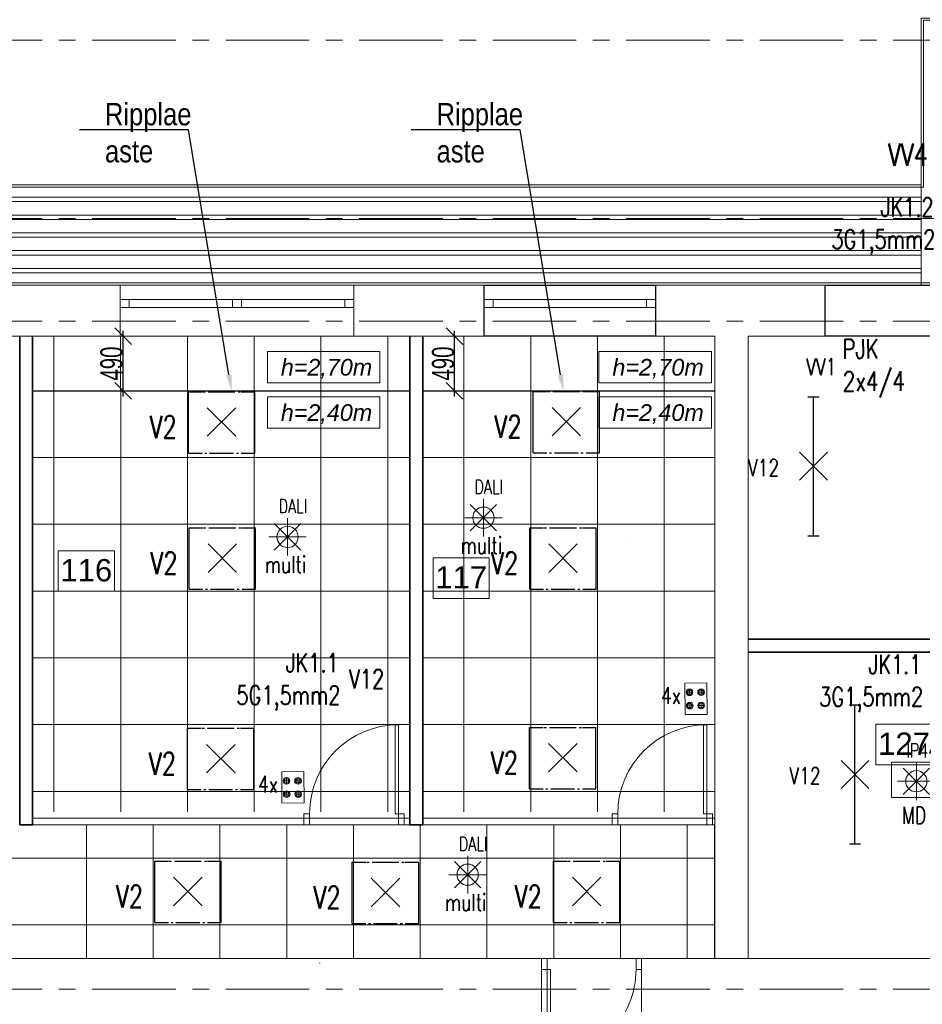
# Model space of a CAD drawing. Header units: millimetres. Extents: x 71658 to 298332, y -154437 to -30421.
# Tile 137 of 155: x 112077 to 120190, y -53003 to -44156. Entities that reach past the tile are written whole.
import ezdxf
from ezdxf import colors
from ezdxf.entities.mleader import LeaderData, LeaderLine
from ezdxf.enums import TextEntityAlignment as Align
from ezdxf.math import Vec2, Vec3

# ---------------------------------------------------------------- set-up
doc = ezdxf.new("R2010")
doc.units = ezdxf.units.MM
doc.header["$LTSCALE"] = 500
doc.header["$MEASUREMENT"] = 0
doc.linetypes.add('Center', pattern=[48, 30, -6, 6, -6])
doc.linetypes.add('Solid Line', pattern=[0])
doc.layers.get('0').update_dxf_attribs({"color": 250, "lineweight": 5})
doc.layers.get('Defpoints').update_dxf_attribs({"lineweight": 9})
for name, color, linetype, lineweight in [('A-02-PEENJOON', 7, 'Continuous', 0), ('A-04-JÄMEJOON', 7, 'Continuous', 35), ('A-06-TELJED', 253, 'Center', 0), ('A-13-UKS', 250, 'Continuous', 5), ('A-_ROOMNAME_A', 251, 'Continuous', 9), ('A-WALL_Pen_No__113', 113, 'Continuous', 18), ('Dim', 8, 'Continuous', 0), ('SA_Ripplagi', 45, 'Continuous', 9), ('SEINAD', 7, 'Continuous', 13), ('VAL_TING', 7, 'Continuous', 18), ('VAL_TXT', 5, 'Continuous', 15), ('WN', 7, 'Continuous', 0)]:
    doc.layers.add(name, color=color, linetype=linetype, lineweight=lineweight)
doc.styles.add('arial narrow', font='ARIALN.TTF', dxfattribs={"height": 180})
doc.styles.add('Arial_3', font='arial.ttf', dxfattribs={"height": 200})
doc.styles.add('ELEKTER', font='romans.shx', dxfattribs={"width": 0.75})
doc.styles.add('OmaText', font='tahoma.ttf')
doc.styles.add('romans', font='romans.shx')
doc.styles.add('Swis721 Cn BT_1', font='swissc.ttf', dxfattribs={"width": 0.8, "height": 200})
doc.dimstyles.new('Diagonal_-_2_0mm_Swiss_Cn_Bt', dxfattribs={"dimscale": 304.8, "dimtxt": 201.882787, "dimasz": 0.492126, "dimexe": 0.164042, "dimexo": 0.0625, "dimgap": 0, "dimtad": 1, "dimdec": 0, "dimzin": 0, "dimdsep": 46, "dimtxsty": 'Swis721 Cn BT_1', "dimblk1": 'OBLIQUE', "dimblk2": 'OBLIQUE', "dimsah": 1, "dimcen": 0.09, "dimdle": 0.164042, "dimazin": 0, "dimtfac": 1, "dimtdec": 4, "dimtix": 1, "dimtmove": 0, "dimatfit": 3, "dimfxl": 0.328084, "dimfxlon": 1, "dimtvp": 1, "dimtolj": 1, "dimtzin": 0, "dimarcsym": 2})
doc.dimstyles.new('Dim', dxfattribs={"dimscale": 0.8, "dimtxt": 0.25, "dimasz": 0.2, "dimexe": 0.15, "dimexo": 0.05, "dimgap": 0, "dimtad": 0, "dimzin": 1, "dimtxsty": 'romans', "dimblk": 'NONE', "dimcen": 2.5, "dimse1": 1, "dimse2": 1, "dimsd1": 1, "dimsd2": 1, "dimclrt": 256, "dimadec": 0, "dimazin": 0, "dimtfac": 1, "dimtmove": 0, "dimatfit": 3, "dimldrblk": 'NONE', "dimfxl": 1, "dimarcsym": 0})

# ---------------------------------------------------------------- blocks, each defined once
blk = doc.blocks.new('Double Window 22')
at = {"layer": 'WN', "color": 7, "linetype": 'Solid Line', "lineweight": 13}
for p, q in [((-1.05, 0.26), (1.05, 0.26)), ((-1.05, 0), (-1.05, 0.26)), ((1.05, 0), (1.05, 0.26)), ((-1.05, 0), (-0.97, 0)), ((-1.05, -0.07), (-1.05, 0)), ((-1.05, -0.07), (-1.05, 0)), ((-0.97, 0), (-0.97, -0.07)), ((-0.97, 0), (-0.04, 0)), ((-0.04, -0.07), (-0.04, 0)), ((-0.04, 0), (0, 0)), ((0, 0), (0.04, 0)), ((0.04, 0), (0.04, -0.07)), ((0.04, 0), (0.97, 0)), ((0.97, -0.07), (0.97, 0)), ((0.97, 0), (1.05, 0)), ((1.05, -0.07), (1.05, 0)), ((1.05, -0.07), (1.05, 0)), ((-0.97, -0.07), (-1.05, -0.07)), ((-1.05, -0.2), (-1.05, -0.07)), ((-0.04, -0.07), (-0.97, -0.07)), ((0, -0.07), (-0.04, -0.07)), ((0.04, -0.07), (0, -0.07)), ((0.97, -0.07), (0.04, -0.07)), ((1.05, -0.07), (0.97, -0.07)), ((1.05, -0.2), (1.05, -0.07)), ((-1.05, -0.2), (1.05, -0.2))]:
    blk.add_line(p, q, dxfattribs=at)
blk = doc.blocks.new('Window 22_2')
at = {"layer": 'WN', "color": 7, "linetype": 'Solid Line', "lineweight": 13}
for p, q in [((-0.7693, 0.26), (0.7693, 0.26)), ((-0.7693, 0), (-0.7693, 0.26)), ((0.7693, 0), (0.7693, 0.26)), ((-0.7693, 0), (-0.6893, 0)), ((-0.7693, -0.07), (-0.7693, 0)), ((-0.7693, -0.07), (-0.7693, 0)), ((-0.6893, 0), (-0.6893, -0.07)), ((-0.6893, 0), (0.6893, 0)), ((0.6893, -0.07), (0.6893, 0)), ((0.6893, 0), (0.7693, 0)), ((0.7693, -0.07), (0.7693, 0)), ((0.7693, -0.07), (0.7693, 0)), ((-0.6893, -0.07), (-0.7693, -0.07)), ((-0.7693, -0.2), (-0.7693, -0.07)), ((0.6893, -0.07), (-0.6893, -0.07)), ((0.7693, -0.07), (0.6893, -0.07)), ((0.7693, -0.2), (0.7693, -0.07)), ((-0.7693, -0.2), (0.7693, -0.2))]:
    blk.add_line(p, q, dxfattribs=at)
blk = doc.blocks.new('*U35')
for points in [[(-50, 50), (-80, 50), (-80, 850), (-50, 850)], [(-850, -50), (-900, -50), (-900, 50), (-850, 50)], [(0, -50), (-50, -50), (-50, 50), (0, 50)]]:
    blk.add_lwpolyline(points, close=True)
blk.add_arc((-50, 50), 800, 90, 180)
blk = doc.blocks.new('*D50')
at = {"layer": 'Defpoints', "color": 0, "transparency": 16777216}
for p in [(116100.7, -48636.7), (118358.2, -48636.7), (118358.2, -48837.7)]:
    blk.add_point(p, dxfattribs=at)
at = {"layer": 'Dim', "transparency": 16777216, "insert": (117569.5, -48837.7), "char_height": 0.2, "attachment_point": 5, "style": 'romans'}
blk.add_mtext('2257,48', dxfattribs=at)
blk = doc.blocks.new('_None')
blk = doc.blocks.new('*D51')
at = {"layer": 'Defpoints', "color": 0, "transparency": 16777216}
for p in [(116100.7, -48636.7), (118358.2, -48636.7), (118358.2, -48837.7)]:
    blk.add_point(p, dxfattribs=at)
at = {"layer": 'Dim', "transparency": 16777216, "insert": (117569.5, -48837.7), "char_height": 0.2, "attachment_point": 5, "style": 'romans'}
blk.add_mtext('2257,48', dxfattribs=at)
blk = doc.blocks.new('TELG')
at = {"layer": 'A-06-TELJED', "ltscale": 0.05}
for p, q in [((129079.2, -44341), (85658.8, -44341)), ((129079.2, -45941), (85658.8, -45941)), ((129079.2, -46866), (85658.8, -46866)), ((129079.2, -52866), (85658.8, -52866)), ((129079.2, -52866), (85658.8, -52866))]:
    blk.add_line(p, q, dxfattribs=at)
blk = doc.blocks.new('*U75')
for points in [[(0, -50), (50, -50), (50, 50), (0, 50)], [(850, -50), (900, -50), (900, 50), (850, 50)], [(50, -50), (80, -50), (80, -850), (50, -850)]]:
    blk.add_lwpolyline(points, close=True)
blk.add_arc((50, -50), 800, 270, 0)
blk = doc.blocks.new('_Oblique')
at = {"color": 0, "linetype": 'ByBlock', "lineweight": -2}
blk.add_line((-0.5, -0.5), (0.5, 0.5), dxfattribs=at)
blk = doc.blocks.new('*D263')
at = {"layer": 'Defpoints', "color": 0, "transparency": 16777216}
for p in [(115754, -47001), (115986.2, -47001), (115833.8, -47490.5)]:
    blk.add_point(p, dxfattribs=at)
at = {"layer": 'SA_Ripplagi', "color": 0, "lineweight": -2, "transparency": 16777216}
blk.add_line((115986.2, -47540.5), (115986.2, -46951), dxfattribs=at)
at = {"layer": 'SA_Ripplagi', "color": 0, "lineweight": -2, "transparency": 16777216, "xscale": 150, "yscale": 150, "zscale": 150}
for p, rotation in [((115986.2, -47001), 90), ((115986.2, -47490.5), 270)]:
    blk.add_blockref('_Oblique', p, dxfattribs=dict(at, rotation=rotation))
at = {"layer": 'SA_Ripplagi', "color": 0, "transparency": 16777216, "insert": (115883.5, -47245.8), "char_height": 200, "attachment_point": 5, "rotation": 90, "style": 'Swis721 Cn BT_1'}
blk.add_mtext('\\A1;490', dxfattribs=at)
blk = doc.blocks.new('*D264')
at = {"layer": 'Defpoints', "color": 0, "transparency": 16777216}
for p in [(112773.7, -47001), (113005.9, -47001), (112853.5, -47490.5)]:
    blk.add_point(p, dxfattribs=at)
at = {"layer": 'SA_Ripplagi', "color": 0, "lineweight": -2, "transparency": 16777216}
blk.add_line((113005.9, -47540.5), (113005.9, -46951), dxfattribs=at)
at = {"layer": 'SA_Ripplagi', "color": 0, "lineweight": -2, "transparency": 16777216, "xscale": 150, "yscale": 150, "zscale": 150}
for p, rotation in [((113005.9, -47001), 90), ((113005.9, -47490.5), 270)]:
    blk.add_blockref('_Oblique', p, dxfattribs=dict(at, rotation=rotation))
at = {"layer": 'SA_Ripplagi', "color": 0, "transparency": 16777216, "insert": (112903.2, -47245.8), "char_height": 200, "attachment_point": 5, "rotation": 90, "style": 'Swis721 Cn BT_1'}
blk.add_mtext('\\A1;490', dxfattribs=at)
blk = doc.blocks.new('*D273')
at = {"layer": 'Defpoints', "color": 0, "transparency": 16777216}
for p in [(115918.3, -50012.9), (116181.5, -50163), (113033.9, -55072.4)]:
    blk.add_point(p, dxfattribs=at)
at = {"layer": 'SEINAD', "transparency": 16777216, "insert": (114773.5, -52632.7), "char_height": 0.2, "attachment_point": 5, "rotation": 60.31259, "style": 'romans'}
blk.add_mtext('5823,91', dxfattribs=at)
blk = doc.blocks.new('ET1863')
blk.add_lwpolyline([(-312.5, 0, 0, 0, -1), (0, 0, 0, 0, -1), (-312.5, 0, 0, 31.25, 0), (-445.3125, 0, 0, 0, 0), (-593.75, 0, 0, 0, 0)], format="xyseb")
at = {"style": 'ELEKTER'}
for tag, p in [('KILP', (-346.25, 45)), ('JUHT', (-346.25, -170))]:
    blk.add_attdef(tag, text='', height=125, dxfattribs=at).set_placement(p, align=Align.RIGHT)
blk.add_attdef('NIMI', text='', height=125, dxfattribs=at).set_placement((-156.25, 0), align=Align.MIDDLE)
blk = doc.blocks.new('ET1673')
at = {"lineweight": 30}
for p, q in [((-298.4, -278.9), (-298.4, 272)), ((-298.4, 272), (-175.1, 272)), ((-168.3, 272), (-147.9, 272)), ((-120.9, 272), (120.5, 272)), ((147.9, 272), (168.3, 272)), ((175.9, 272), (298.4, 272)), ((298.4, -278.9), (298.4, 272)), ((-128, -128), (128, 128)), ((128, -128), (-128, 128)), ((-298.4, -278.9), (-175.1, -278.9)), ((-151.5, -278.9), (-133.1, -278.9)), ((-107.7, -278.9), (106.2, -278.9)), ((133.1, -278.9), (151.5, -278.9)), ((177.1, -278.9), (298.4, -278.9))]:
    blk.add_line(p, q, dxfattribs=at)
at = {"layer": 'Defpoints', "lineweight": 30}
blk.add_point((0, 0), dxfattribs=at)
at = {"lineweight": 30, "style": 'ELEKTER'}
for tag, p in [('KÕRGUS', (-565, 446.2)), ('TÄHIS', (320, 506.2)), ('RAAM', (320, 506.2))]:
    blk.add_attdef(tag, text='', height=125, dxfattribs=at).set_placement(p, align=Align.MIDDLE)
blk = doc.blocks.new('ET1461')
for p, q in [((-166, -166), (166, 166)), ((166, -166), (-166, 166)), ((0, -235), (0, 235)), ((-235, 0), (235, 0))]:
    blk.add_line(p, q)
blk.add_circle((0, 0), 133)
at = {"layer": 'Defpoints'}
for p in [(0, 133), (-133, 0), (133, 0), (0, -133)]:
    blk.add_point(p, dxfattribs=at)
at = {"style": 'ELEKTER'}
for tag, p in [('TÄHIS', (140, 280)), ('KÕRGUS', (-330, 140)), ('RAAM', (140, 280))]:
    blk.add_attdef(tag, text='', height=125, dxfattribs=at).set_placement(p, align=Align.MIDDLE)
blk = doc.blocks.new('ET1473')
for p, q in [((100, 450), (-100, 450)), ((-87, 367), (-27, 367)), ((-57, 397), (-57, 337)), ((16, 367), (76, 367)), ((46, 397), (46, 337)), ((-57, 277), (-57, 217)), ((46, 277), (46, 217)), ((-87, 247), (-27, 247)), ((16, 247), (76, 247))]:
    blk.add_line(p, q)
blk.add_lwpolyline([(-100, 450), (100, 450), (100, 167), (-100, 167)], close=True)
for centre, radius in [((-57, 367), 30), ((-57, 367), 20), ((46, 367), 30), ((46, 367), 20), ((-57, 247), 30), ((-57, 247), 20), ((46, 247), 30), ((46, 247), 20)]:
    blk.add_circle(centre, radius)
at = {"layer": 'Defpoints'}
for p in [(0, 450), (-97, 250), (6, 250), (103, 250)]:
    blk.add_point(p, dxfattribs=at)
at = {"style": 'ELEKTER'}
for tag, p in [('TÄHIS', (150, 650)), ('RAAM', (150, 650)), ('KÕRGUS', (-340, 500))]:
    blk.add_attdef(tag, text='', height=125, dxfattribs=at).set_placement(p, align=Align.MIDDLE)
blk = doc.blocks.new('ET1635')
at = {"lineweight": 30}
for p, q in [((-125.5, -125.5), (125.5, 125.5)), ((125.5, -125.5), (-125.5, 125.5)), ((-625, 50), (-625, -50)), ((-625, 0), (625, 0)), ((625, 50), (625, -50))]:
    blk.add_line(p, q, dxfattribs=at)
at = {"layer": 'Defpoints', "lineweight": 30}
blk.add_point((0, 0), dxfattribs=at)
at = {"lineweight": 30, "style": 'ELEKTER'}
for tag, p in [('TÄHIS', (470, 210)), ('RAAM', (470, 210)), ('KÕRGUS', (-865, 150))]:
    blk.add_attdef(tag, text='', height=125, dxfattribs=at).set_placement(p, align=Align.MIDDLE)
blk = doc.blocks.new('ET1513')
at = {"lineweight": 30}
for p, q in [((-125.5, -125.5), (125.5, 125.5)), ((125.5, -125.5), (-125.5, 125.5))]:
    blk.add_line(p, q, dxfattribs=at)
blk.add_circle((0, 0), 177.5, dxfattribs=at)
at = {"layer": 'Defpoints', "lineweight": 30}
blk.add_point((-0.5, -0.5), dxfattribs=at)
at = {"lineweight": 30, "style": 'ELEKTER'}
for tag, p in [('TÄHIS', (194.5, 364.5)), ('RAAM', (194.5, 364.5)), ('KÕRGUS', (-410.5, 204.5))]:
    blk.add_attdef(tag, text='', height=125, dxfattribs=at).set_placement(p, align=Align.MIDDLE)
blk = doc.blocks.new('VALGUSTID')
at = {"layer": 'VAL_TING', "elevation": 2400}
blk.add_lwpolyline([(243287.3, -38053.3), (243753.3, -38053.3), (243753.3, -37737.3), (243287.3, -37737.3)], close=True, dxfattribs=at)
at = {"layer": 'VAL_TING', "lineweight": 30, "ltscale": 100}
ref = blk.add_blockref('ET1513', (243891.5, -32214.2), dxfattribs=at)
ref.add_attrib('TÄHIS', 'VV4', dxfattribs={"layer": 'VAL_TXT', "lineweight": 30, "height": 200, "style": 'ELEKTER', "width": 0.75}).set_placement((243435, -32277.7), align=Align.MIDDLE)
ref = blk.add_blockref('ET1863', (244122, -32893.1, 3050), dxfattribs=dict(at, xscale=1.319999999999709, yscale=1.319999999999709, zscale=1.319999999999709))
ref.add_attrib('NIMI', 'VV1', dxfattribs={"layer": 'VAL_TXT', "height": 170, "style": 'ELEKTER', "width": 0.75}).set_placement((243915.7, -32893.1, 3050), align=Align.MIDDLE)
ref.add_attrib('KILP', 'JK1.2', dxfattribs={"layer": 'VAL_TXT', "height": 170, "style": 'ELEKTER', "width": 0.75}).set_placement((243664.9, -32833.7, 3050), align=Align.RIGHT)
ref.add_attrib('JUHT', '3G1,5mm2', dxfattribs={"layer": 'VAL_TXT', "height": 170, "style": 'ELEKTER', "width": 0.75}).set_placement((243680.5, -33124.1, 3050), align=Align.RIGHT)
ref = blk.add_blockref('ET1863', (242499.9, -34185.4), dxfattribs=dict(at, rotation=180.4845715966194))
ref.add_attrib('NIMI', 'VV1', dxfattribs={"layer": 'VAL_TXT', "height": 150, "rotation": 0.48457, "style": 'ELEKTER', "width": 0.75}).set_placement((242656.1, -34184), align=Align.MIDDLE)
ref.add_attrib('KILP', 'PJK', dxfattribs={"layer": 'VAL_TXT', "height": 175, "rotation": 0.48457, "style": 'ELEKTER', "width": 0.75}).set_placement((242844.1, -33937.4), align=Align.TOP_LEFT)
ref.add_attrib('JUHT', '2x4/4', dxfattribs={"layer": 'VAL_TXT', "height": 176, "rotation": 0.48457, "style": 'ELEKTER', "width": 0.75}).set_placement((242846.5, -34227.4), align=Align.TOP_LEFT)
ref = blk.add_blockref('ET1673', (237264.8, -34680.3, 2400), dxfattribs=at)
ref.add_attrib('TÄHIS', 'V2', dxfattribs={"layer": 'VAL_TXT', "lineweight": 30, "height": 200, "style": 'ELEKTER', "width": 0.75}).set_placement((236740.5, -34724.9, 4900), align=Align.MIDDLE)
ref = blk.add_blockref('ET1673', (240364.3, -34677.2), dxfattribs=at)
ref.add_attrib('TÄHIS', 'V2', dxfattribs={"layer": 'VAL_TXT', "lineweight": 30, "height": 200, "style": 'ELEKTER', "width": 0.75}).set_placement((239840, -34721.8, 2500), align=Align.MIDDLE)
ref = blk.add_blockref('ET1635', (242585.6, -35078, 5750), dxfattribs=dict(at, rotation=90))
ref.add_attrib('TÄHIS', 'V12', dxfattribs={"layer": 'VAL_TXT', "lineweight": 30, "height": 150, "style": 'ELEKTER', "width": 0.75}).set_placement((242136.8, -35090.5, 5750), align=Align.MIDDLE)
at = {"layer": 'VAL_TING'}
ref = blk.add_blockref('ET1461', (239618.3, -35540.1), dxfattribs=dict(at, xscale=0.7167999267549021, yscale=0.7167999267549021, zscale=0.7168000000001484))
ref.add_attrib('TÄHIS', 'DALI', dxfattribs={"layer": 'VAL_TXT', "height": 125, "style": 'ELEKTER', "width": 0.75}).set_placement((239666.5, -35262.9), align=Align.MIDDLE)
ref.add_attrib('KÕRGUS', 'multi', dxfattribs={"layer": 'VAL_TXT', "height": 150, "style": 'ELEKTER', "width": 0.75}).set_placement((239601.1, -35785.8), align=Align.MIDDLE)
ref = blk.add_blockref('ET1461', (237857.9, -35712.6), dxfattribs=dict(at, xscale=0.7167999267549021, yscale=0.7167999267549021, zscale=0.7168000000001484))
ref.add_attrib('TÄHIS', 'DALI', dxfattribs={"layer": 'VAL_TXT', "height": 125, "style": 'ELEKTER', "width": 0.75}).set_placement((237906.1, -35435.3), align=Align.MIDDLE)
ref.add_attrib('KÕRGUS', 'multi', dxfattribs={"layer": 'VAL_TXT', "height": 150, "style": 'ELEKTER', "width": 0.75}).set_placement((237840.8, -35958.2), align=Align.MIDDLE)
at = {"layer": 'VAL_TING', "lineweight": 30, "ltscale": 100}
ref = blk.add_blockref('ET1673', (237271.8, -35904.1, 2400), dxfattribs=at)
ref.add_attrib('TÄHIS', 'V2', dxfattribs={"layer": 'VAL_TXT', "lineweight": 30, "height": 200, "style": 'ELEKTER', "width": 0.75}).set_placement((236747.5, -35948.7, 4900), align=Align.MIDDLE)
ref = blk.add_blockref('ET1673', (240333.9, -35904.1, 2400), dxfattribs=at)
ref.add_attrib('TÄHIS', 'V2', dxfattribs={"layer": 'VAL_TXT', "lineweight": 30, "height": 200, "style": 'ELEKTER', "width": 0.75}).set_placement((239809.6, -35948.7, 4900), align=Align.MIDDLE)
ref = blk.add_blockref('ET1863', (238774.6, -36988.4, 3050), dxfattribs=dict(at, xscale=1.319999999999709, yscale=1.319999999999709, zscale=1.319999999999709))
ref.add_attrib('NIMI', 'V12', dxfattribs={"layer": 'VAL_TXT', "height": 170, "style": 'ELEKTER', "width": 0.75}).set_placement((238568.3, -36988.4, 3050), align=Align.MIDDLE)
ref.add_attrib('KILP', 'JK1.1', dxfattribs={"layer": 'VAL_TXT', "height": 170, "style": 'ELEKTER', "width": 0.75}).set_placement((238317.5, -36929, 3050), align=Align.RIGHT)
ref.add_attrib('JUHT', '5G1,5mm2', dxfattribs={"layer": 'VAL_TXT', "height": 170, "style": 'ELEKTER', "width": 0.75}).set_placement((238333.1, -37219.4, 3050), align=Align.RIGHT)
ref = blk.add_blockref('ET1863', (244012.5, -37003.2, 3050), dxfattribs=dict(at, xscale=1.319999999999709, yscale=1.319999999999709, zscale=1.319999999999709))
ref.add_attrib('NIMI', 'V1', dxfattribs={"layer": 'VAL_TXT', "height": 170, "style": 'ELEKTER', "width": 0.75}).set_placement((243806.3, -37003.2, 3050), align=Align.MIDDLE)
ref.add_attrib('KILP', 'JK1.1', dxfattribs={"layer": 'VAL_TXT', "height": 170, "style": 'ELEKTER', "width": 0.75}).set_placement((243555.5, -36943.8, 3050), align=Align.RIGHT)
ref.add_attrib('JUHT', '3G1,5mm2', dxfattribs={"layer": 'VAL_TXT', "height": 170, "style": 'ELEKTER', "width": 0.75}).set_placement((243571, -37234.2, 3050), align=Align.RIGHT)
at = {"layer": 'VAL_TING'}
ref = blk.add_blockref('ET1473', (241531.9, -37475.4), dxfattribs=dict(at, rotation=0.5364533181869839))
ref.add_attrib('TÄHIS', '4x', dxfattribs={"layer": 'VAL_TXT', "height": 150, "style": 'ELEKTER', "width": 0.75}).set_placement((241305.4, -37138.8), align=Align.MIDDLE)
at = {"layer": 'VAL_TING', "lineweight": 30, "ltscale": 100}
ref = blk.add_blockref('ET1635', (242958.1, -37846.9, 5750), dxfattribs=dict(at, rotation=90))
ref.add_attrib('TÄHIS', 'V12', dxfattribs={"layer": 'VAL_TXT', "lineweight": 30, "height": 150, "style": 'ELEKTER', "width": 0.75}).set_placement((242509.3, -37859.4, 5750), align=Align.MIDDLE)
ref = blk.add_blockref('ET1673', (240331.8, -37696.6, 2400), dxfattribs=at)
ref.add_attrib('TÄHIS', 'V2', dxfattribs={"layer": 'VAL_TXT', "lineweight": 30, "height": 200, "style": 'ELEKTER', "width": 0.75}).set_placement((239807.5, -37741.2, 4900), align=Align.MIDDLE)
ref = blk.add_blockref('ET1673', (237257.9, -37704.6, 2400), dxfattribs=at)
ref.add_attrib('TÄHIS', 'V2', dxfattribs={"layer": 'VAL_TXT', "lineweight": 30, "height": 200, "style": 'ELEKTER', "width": 0.75}).set_placement((236733.6, -37749.2, 4900), align=Align.MIDDLE)
at = {"layer": 'VAL_TING'}
ref = blk.add_blockref('ET1461', (243509.8, -37908.4, 2400), dxfattribs=dict(at, xscale=0.7167999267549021, yscale=0.7167999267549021, zscale=0.7168000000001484))
ref.add_attrib('TÄHIS', 'IP44', dxfattribs={"layer": 'VAL_TXT', "height": 125, "style": 'ELEKTER', "width": 0.75}).set_placement((243557.9, -37631.1, 2400), align=Align.MIDDLE)
ref.add_attrib('KÕRGUS', 'MD', dxfattribs={"layer": 'VAL_TXT', "height": 150, "style": 'ELEKTER', "width": 0.75}).set_placement((243490.3, -38214.6, 2400), align=Align.MIDDLE)
ref = blk.add_blockref('ET1473', (237909.4, -38271.3), dxfattribs=dict(at, rotation=0.5364533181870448))
ref.add_attrib('TÄHIS', '4x', dxfattribs={"layer": 'VAL_TXT', "height": 150, "style": 'ELEKTER', "width": 0.75}).set_placement((237683, -37934.7), align=Align.MIDDLE)
ref = blk.add_blockref('ET1461', (239477.3, -38747.9), dxfattribs=dict(at, xscale=0.7167999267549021, yscale=0.7167999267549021, zscale=0.7168000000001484))
ref.add_attrib('TÄHIS', 'DALI', dxfattribs={"layer": 'VAL_TXT', "height": 125, "style": 'ELEKTER', "width": 0.75}).set_placement((239525.5, -38470.6), align=Align.MIDDLE)
ref.add_attrib('KÕRGUS', 'multi', dxfattribs={"layer": 'VAL_TXT', "height": 150, "style": 'ELEKTER', "width": 0.75}).set_placement((239460.1, -38993.5), align=Align.MIDDLE)
at = {"layer": 'VAL_TING', "lineweight": 30, "ltscale": 100}
ref = blk.add_blockref('ET1673', (236962.1, -38898.7, 2400), dxfattribs=at)
ref.add_attrib('TÄHIS', 'V2', dxfattribs={"layer": 'VAL_TXT', "lineweight": 30, "height": 200, "style": 'ELEKTER', "width": 0.75}).set_placement((236437.8, -38943.3, 4900), align=Align.MIDDLE)
ref = blk.add_blockref('ET1673', (238738.1, -38907.3, 2400), dxfattribs=at)
ref.add_attrib('TÄHIS', 'V2', dxfattribs={"layer": 'VAL_TXT', "lineweight": 30, "height": 200, "style": 'ELEKTER', "width": 0.75}).set_placement((238213.8, -38951.9, 4900), align=Align.MIDDLE)
ref = blk.add_blockref('ET1673', (240545.7, -38898.7, 2400), dxfattribs=at)
ref.add_attrib('TÄHIS', 'V2', dxfattribs={"layer": 'VAL_TXT', "lineweight": 30, "height": 200, "style": 'ELEKTER', "width": 0.75}).set_placement((240021.4, -38943.3, 4900), align=Align.MIDDLE)

msp = doc.modelspace()

# ---------------------------------------------------------------- block references
at = {"layer": 'A-06-TELJED'}
msp.add_blockref('TELG', (0, 0), dxfattribs=at)

# ---------------------------------------------------------------- next in the draw order: linework, layer by layer
at = {"layer": 'A-02-PEENJOON'}
for points in [[(121079.802, -44140.997), (120179.802, -44140.997), (120179.802, -45641.204), (94438.326, -45641.204), (94438.326, -46540.997), (121079.802, -46540.997), (121079.802, -44340.997)], [(106025.642, -45751.1), (120180.009, -45751.1)], [(120180.009, -45791.1), (106025.642, -45791.1)], [(106025.642, -45911.1), (120180.009, -45911.1)], [(120180.009, -45951.1), (106025.642, -45951.1)], [(106025.642, -46071.1), (120180.009, -46071.1)], [(120180.009, -46111.1), (106025.642, -46111.1)], [(106025.642, -46231.1), (120180.009, -46231.1)], [(120180.009, -46271.1), (106025.642, -46271.1)], [(106025.642, -46391.1), (120180.009, -46391.1)], [(120180.009, -46431.1), (106025.642, -46431.1)], [(112192.734, -51330.997), (115580.416, -51330.997), (115580.416, -51330.997)], [(112192.734, -51390.997), (115580.416, -51390.997), (115580.416, -51390.997)], [(115696.416, -51330.997), (118324.285, -51330.997), (118324.285, -51330.997)], [(115696.416, -51390.997), (118324.285, -51390.997), (118324.285, -51390.997)]]:
    msp.add_lwpolyline(points, dxfattribs=at)
for points in [[(121079.802, -44140.997), (121079.802, -46540.997), (120180.009, -46540.997), (120180.009, -44140.997)], [(121059.802, -44160.997), (120199.802, -44160.997), (120199.802, -45661.204), (94458.326, -45661.204), (94458.326, -46520.997), (121059.802, -46520.997)]]:
    msp.add_lwpolyline(points, close=True, dxfattribs=at)
at = {"layer": 'A-04-JÄMEJOON'}
for p, q in [((121449.802, -49721.86), (118624.285, -49721.87)), ((121449.803, -49837.86), (118624.285, -49837.87))]:
    msp.add_line(p, q, dxfattribs=at)
at = {"layer": 'A-04-JÄMEJOON', "lineweight": 30}
for points in [[(116252.352, -46540.997), (117791.048, -46540.997), (117791.048, -47000.997), (116252.352, -47000.997)], [(119318.331, -46540.997), (120857.027, -46540.997), (120857.027, -47000.997), (119318.331, -47000.997)]]:
    msp.add_lwpolyline(points, close=True, dxfattribs=at)
at = {"layer": 'A-04-JÄMEJOON'}
for points in [[(112077.285, -47000.997), (112077.285, -51390.997)], [(112193.285, -47000.997), (112193.285, -51390.997)], [(115583.285, -47000.997), (115583.285, -51390.997)], [(115699.285, -47000.997), (115699.285, -51390.997)], [(112077.285, -51390.997), (112193.285, -51390.997)], [(115583.285, -51390.997), (115699.285, -51390.997)]]:
    msp.add_lwpolyline(points, dxfattribs=at)
at = {"layer": 'A-_ROOMNAME_A', "flags": 128}
for points in [[(112422.606, -48928.285), (112422.606, -49291.628), (112927.825, -49291.628), (112927.825, -48928.285)], [(115792.222, -48992.515), (115792.222, -49355.859), (116297.441, -49355.859), (116297.441, -48992.515)], [(119772.546, -50487.521), (119772.546, -50850.865), (120277.765, -50850.865), (120277.765, -50487.521)]]:
    msp.add_lwpolyline(points, close=True, dxfattribs=at)
at = {"layer": 'A-WALL_Pen_No__113', "color": 113, "linetype": 'Continuous', "lineweight": 18}
msp.add_line((118324.285, -52590.997), (118624.285, -52590.997), dxfattribs=at)
at = {"layer": 'SA_Ripplagi', "linetype": 'Continuous', "lineweight": 18}
for p, q in [((112384.549, -47000.997), (112384.549, -47490.527)), ((112984.549, -47000.997), (112984.549, -47490.527)), ((113584.549, -47000.997), (113584.549, -47490.527)), ((114184.549, -47000.997), (114184.549, -47490.527)), ((114784.549, -47000.997), (114784.549, -47490.527)), ((115384.549, -47000.997), (115384.549, -47490.527)), ((116070.456, -47000.997), (116070.456, -47490.527)), ((116670.456, -47000.997), (116670.456, -47490.527)), ((117270.456, -47000.997), (117270.456, -47490.527)), ((117870.456, -47000.997), (117870.456, -47490.527)), ((112192.734, -47490.527), (115580.416, -47490.527)), ((112385.098, -47490.527), (112385.098, -51274.997)), ((112985.098, -47490.527), (112985.098, -51274.997)), ((113585.098, -47490.527), (113585.098, -51274.997)), ((114185.098, -47490.527), (114185.098, -51274.997)), ((114785.098, -47490.527), (114785.098, -51274.997)), ((115385.098, -47490.527), (115385.098, -51274.997)), ((115696.416, -47490.527), (118324.285, -47490.527)), ((116070.456, -47490.527), (116070.456, -51274.997)), ((116670.456, -47490.527), (116670.456, -51274.997)), ((117270.456, -47490.527), (117270.456, -51274.997)), ((117870.456, -47490.527), (117870.456, -51274.997)), ((112192.734, -48090.527), (115580.416, -48090.527)), ((115696.416, -48090.527), (118324.285, -48090.527)), ((112192.734, -48690.527), (115580.416, -48690.527)), ((115696.416, -48690.527), (118324.285, -48690.527)), ((112192.734, -49290.527), (115580.416, -49290.527)), ((115696.416, -49290.527), (118324.285, -49290.527)), ((112192.734, -49890.527), (115580.416, -49890.527)), ((115696.416, -49890.527), (118324.285, -49890.527)), ((112192.734, -50490.527), (115580.416, -50490.527)), ((115696.416, -50490.527), (118324.285, -50490.527)), ((112192.734, -51090.527), (115580.416, -51090.527)), ((115696.416, -51090.527), (118324.285, -51090.527)), ((112676.733, -51390.997), (112676.733, -52590.822)), ((113276.733, -51390.997), (113276.733, -52590.806)), ((113876.733, -51390.997), (113876.733, -52590.79)), ((114476.733, -51390.997), (114476.733, -52590.774)), ((115076.733, -51390.997), (115076.733, -52590.759)), ((115676.733, -51390.997), (115676.733, -52590.743)), ((116276.733, -51390.997), (116276.733, -52590.727)), ((116876.733, -51390.997), (116876.733, -52590.711)), ((117476.733, -51390.997), (117476.733, -52590.695)), ((118076.733, -51390.997), (118076.733, -52590.679)), ((106061.671, -51690.527), (118323.285, -51690.527)), ((106061.671, -52290.527), (118323.285, -52290.527))]:
    msp.add_line(p, q, dxfattribs=at)
at = {"layer": 'SA_Ripplagi', "lineweight": 30}
for p, q in [((112192.734, -47490.527), (115580.416, -47490.527)), ((115696.416, -47490.527), (118324.285, -47490.527))]:
    msp.add_line(p, q, dxfattribs=at)
at = {"layer": 'SA_Ripplagi'}
for p, q in [((118324.285, -51274.997), (118323.285, -51274.997)), ((116313.285, -51390.997), (116333.285, -51390.997)), ((117213.285, -51390.997), (117233.285, -51390.997)), ((118313.285, -51390.997), (118323.285, -51390.997)), ((118323.285, -51390.997), (118323.285, -52590.997))]:
    msp.add_line(p, q, dxfattribs=at)
at = {"layer": 'SA_Ripplagi', "color": 18, "true_color": 0x000000}
msp.add_lwpolyline([(108061.671, -51390.997), (108061.671, -51390.997), (106061.671, -51390.997), (106061.671, -51390.997), (106005.671, -51390.997), (106003.671, -52590.997), (118324.285, -52590.997), (118324.285, -51390.997), (112076.734, -51390.997), (112076.734, -47000.997), (106061.671, -47000.997), (106061.671, -50474.997), (108177.671, -50474.997), (108177.671, -51390.997), (108061.671, -51390.997)], dxfattribs=at)
for points in [[(112192.734, -47000.997), (115580.416, -47000.997), (115580.416, -51330.997), (112192.734, -51330.997)], [(115696.416, -47000.997), (118324.285, -47000.997), (118324.285, -51330.997), (115696.416, -51330.997)], [(114303.225, -47136.276), (115313.527, -47136.276), (115313.527, -47418.188), (114303.225, -47418.188)], [(117283.525, -47136.276), (118293.827, -47136.276), (118293.827, -47418.188), (117283.525, -47418.188)], [(114303.225, -47543.588), (115313.527, -47543.588), (115313.527, -47825.5), (114303.225, -47825.5)], [(117283.525, -47543.588), (118293.827, -47543.588), (118293.827, -47825.5), (117283.525, -47825.5)]]:
    msp.add_lwpolyline(points, close=True, dxfattribs=at)
at = {"layer": 'SEINAD'}
for p, q in [((112980.416, -46540.997), (112980.416, -47000.997)), ((115080.416, -46540.997), (115080.416, -47000.997)), ((116252.352, -46540.997), (116252.352, -47000.997)), ((117791.048, -46540.997), (117791.048, -47000.997)), ((116766.888, -53140.997), (116766.888, -52590.997)), ((117666.888, -53140.997), (117666.888, -52590.997))]:
    msp.add_line(p, q, dxfattribs=at)
for points in [[(112980.416, -46540.997), (112076.734, -46540.997)], [(116252.352, -46540.997), (115080.416, -46540.997)], [(119318.331, -46540.997), (117791.048, -46540.997)], [(112076.734, -47000.997), (112980.416, -47000.997)], [(115080.416, -47000.997), (115244.752, -47000.997)], [(115244.752, -47000.997), (116252.352, -47000.997)], [(117791.048, -47000.997), (118324.285, -47000.997)], [(118324.285, -47000.997), (118324.285, -51315.197)], [(118624.285, -47000.997), (119318.331, -47000.997)], [(121449.802, -52590.997), (118624.285, -52590.997), (118624.285, -47000.997)], [(118324.285, -51315.197), (118324.285, -52590.997)], [(112581.206, -52590.997), (108616.609, -52590.997)], [(116766.888, -52591.118), (112581.206, -52590.997)], [(118324.285, -52590.997), (117666.888, -52590.997)]]:
    msp.add_lwpolyline(points, dxfattribs=at)

# ---------------------------------------------------------------- next in the draw order: block references
at = {"layer": 'A-02-PEENJOON', "rotation": 359.9983426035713}
for p in [(115532.413, -51340.997), (118303.206, -51340.997)]:
    msp.add_blockref('*U35', p, dxfattribs=at)
at = {"layer": 'A-13-UKS', "rotation": 359.9983426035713}
msp.add_blockref('*U75', (116766.886, -52640.984), dxfattribs=at)
at = {"layer": 'VAL_TING'}
msp.add_blockref('VALGUSTID', (-123373.264, -13090.897), dxfattribs=at)
at = {"layer": 'WN', "color": 6, "linetype": 'Solid Line', "lineweight": 13, "yscale": 1000, "zscale": 1000, "rotation": 180}
for name, p, xscale in [('Double Window 22', (114030.416, -46740.997), -1000), ('Window 22_2', (117021.7, -46740.997), 1000)]:
    msp.add_blockref(name, p, dxfattribs=dict(at, xscale=xscale))

# ---------------------------------------------------------------- next in the draw order: texts
at = {"layer": 'A-_ROOMNAME_A', "char_height": 200, "width": 558.26269, "attachment_point": 1, "line_spacing_factor": 0.941778, "style": 'Arial_3'}
for s, insert in [('1{\\fArial|b0|i0|c186|p34;16}', (112442.606, -49002.565)), ('1{\\fArial|b0|i0|c186|p34;17}', (115812.222, -49066.795)), ('1{\\fArial|b0|i0|c186|p34;27}', (119792.546, -50561.801))]:
    msp.add_mtext(s, dxfattribs=dict(at, insert=insert))
at = {"layer": 'SA_Ripplagi', "color": 18, "true_color": 0x000000, "char_height": 150, "width": 3299.12335, "attachment_point": 1, "style": 'OmaText'}
for s, insert in [('{\\f@Arial Unicode MS|b0|i1|c186|p34;h=2,70m}', (114424.14, -47204.101)), ('{\\f@Arial Unicode MS|b0|i1|c186|p34;h=2,70m}', (117404.44, -47204.101)), ('{\\f@Arial Unicode MS|b0|i1|c186|p34;h=2,40m}', (114424.14, -47611.413)), ('{\\f@Arial Unicode MS|b0|i1|c186|p34;h=2,40m}', (117404.44, -47611.413))]:
    msp.add_mtext(s, dxfattribs=dict(at, insert=insert))

# ---------------------------------------------------------------- next in the draw order: dimensions: what is measured, and where the dimension line sits
at = {"layer": 'Dim'}
for picture in ['*D50', '*D51']:
    dim = msp.add_linear_dim(base=(118358.173, -48837.69), p1=(116100.692, -48636.746), p2=(118358.173, -48636.746), angle=0, dimstyle='Dim', dxfattribs=at)
    dim.commit()
    dim.dimension.update_dxf_attribs({"geometry": picture, "text_midpoint": (117569.546, -48837.69), "dimtype": 161})
at = {"layer": 'SA_Ripplagi', "color": 18, "true_color": 0x000000}
for base, p1, p2, picture, middle in [((113005.865, -47000.997), (112853.484, -47490.527), (112773.66, -47000.997), '*D264', (112903.203, -47245.762)), ((115986.165, -47000.997), (115833.784, -47490.527), (115753.96, -47000.997), '*D263', (115883.503, -47245.762))]:
    dim = msp.add_linear_dim(base=base, p1=p1, p2=p2, angle=90, dimstyle='Diagonal_-_2_0mm_Swiss_Cn_Bt', override={"dimpost": '<>', "dimse1": 1, "dimse2": 1, "dimfxl": 800}, dxfattribs=at)
    dim.commit()
    dim.dimension.update_dxf_attribs({"geometry": picture, "text_midpoint": middle})
at = {"layer": 'SEINAD'}
dim = msp.add_linear_dim(base=(116181.51, -50162.973), p1=(113033.861, -55072.355), p2=(115918.255, -50012.891), angle=60.3125859, dimstyle='Dim', dxfattribs=at)
dim.commit()
dim.dimension.update_dxf_attribs({"geometry": '*D273', "text_midpoint": (114773.538, -52632.67), "dimtype": 161})

# ---------------------------------------------------------------- next in the draw order: leaders
at = {"layer": 'SA_Ripplagi', "color": 18, "true_color": 0x000000}
ml = msp.add_multileader_mtext('Standard', dxfattribs=at)
ml.set_content('{\\fArial Narrow|b0|i0|c186|p34;Ripplae\\Paste}', color=(0, 0, 0), style='arial narrow')
ml.set_leader_properties()
ml.build(insert=Vec2(0, 0))
ml.multileader.update_dxf_attribs({"text_left_attachment_type": 5, "text_right_attachment_type": 6, "dogleg_length": 0.5, "arrow_head_size": 150})
ctx = ml.context
ctx.base_point, ctx.char_height, ctx.arrow_head_size, ctx.landing_gap_size, ctx.plane_origin = Vec3(119554.284, -44095.419), 200, 150, 0.09, Vec3(125523.331, -46264.306)
ctx.left_attachment, ctx.right_attachment = 5, 6
notes = []
notes.append((ctx, [(1, (1, 1, 0), (120304.214, -43762.085), (-1, 0), 0.5, [(2, [(123749.249, -45199.201)], 0, [])])]))
ctx.mtext.insert, ctx.mtext.width, ctx.mtext.defined_height, ctx.mtext.flow_direction = Vec3(119554.374, -43522.085), 2055.0841, 183.37, 5
ml = msp.add_multileader_mtext('Standard', dxfattribs=at)
ml.set_content('{\\fArial Narrow|b0|i0|c186|p34;Ripplae\\Paste}', color=(0, 0, 0), style='arial narrow')
ml.set_leader_properties()
ml.build(insert=Vec2(0, 0))
ml.multileader.update_dxf_attribs({"text_left_attachment_type": 5, "text_right_attachment_type": 6, "dogleg_length": 0.5, "arrow_head_size": 150})
ctx = ml.context
ctx.base_point, ctx.char_height, ctx.arrow_head_size, ctx.landing_gap_size, ctx.plane_origin = Vec3(112843.829, -45478.233), 200, 150, 0.09, Vec3(118678.929, -47851.727)
ctx.left_attachment, ctx.right_attachment = 5, 6
notes.append((ctx, [(1, (1, 1, 0), (113593.758, -45144.9), (-1, 0), 0.5, [(2, [(113982.783, -47495.909)], 0, [])])]))
ctx.mtext.insert, ctx.mtext.width, ctx.mtext.defined_height, ctx.mtext.flow_direction = Vec3(112843.919, -44904.9), 2055.0841, 183.37, 5
ml = msp.add_multileader_mtext('Standard', dxfattribs=at)
ml.set_content('{\\fArial Narrow|b0|i0|c186|p34;Ripplae\\Paste}', color=(0, 0, 0), style='arial narrow')
ml.set_leader_properties()
ml.build(insert=Vec2(0, 0))
ml.multileader.update_dxf_attribs({"text_left_attachment_type": 5, "text_right_attachment_type": 6, "dogleg_length": 0.5, "arrow_head_size": 150})
ctx = ml.context
ctx.base_point, ctx.char_height, ctx.arrow_head_size, ctx.landing_gap_size, ctx.plane_origin = Vec3(115824.129, -45478.233), 200, 150, 0.09, Vec3(121659.229, -47851.727)
ctx.left_attachment, ctx.right_attachment = 5, 6
notes.append((ctx, [(1, (1, 1, 0), (116574.058, -45144.9), (-1, 0), 0.5, [(2, [(116963.083, -47495.909)], 0, [])])]))
ctx.mtext.insert, ctx.mtext.width, ctx.mtext.defined_height, ctx.mtext.flow_direction = Vec3(115824.219, -44904.9), 2055.0841, 183.37, 5
for ctx, leaders in notes:
    for number, flags, end, landing, length, lines in leaders:
        leader = LeaderData()
        leader.index, (leader.has_last_leader_line, leader.has_dogleg_vector, leader.attachment_direction) = number, flags
        leader.last_leader_point, leader.dogleg_vector, leader.dogleg_length = Vec3(end), Vec3(landing), length
        for number, points, colour, breaks in lines:
            line = LeaderLine()
            line.index, line.vertices, line.color, line.breaks = number, Vec3.list(points), colors.encode_raw_color(colour), breaks
            leader.lines.append(line)
        ctx.leaders.append(leader)

doc.saveas('drawing.dxf')
